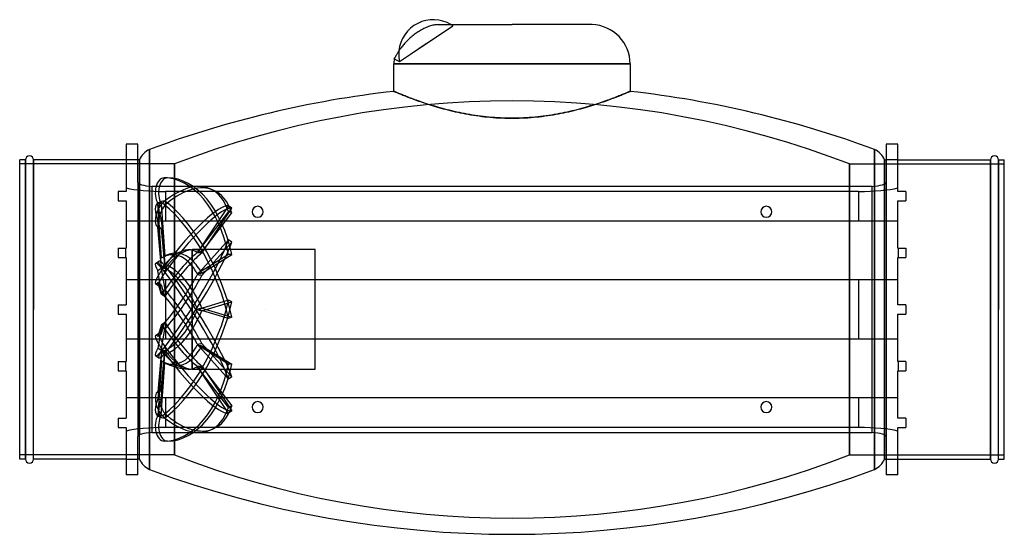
# Model space of a CAD drawing. Header units: millimetres. Extents: x -242 to 242, y -110 to 142.
import ezdxf

# ---------------------------------------------------------------- set-up
doc = ezdxf.new("R2010")
doc.units = ezdxf.units.MM
doc.layers.add('HIDDEN', color=7, linetype='Continuous')
doc.layers.add('THICK', color=7, linetype='Continuous')

msp = doc.modelspace()

# ---------------------------------------------------------------- linework, layer by layer
at = {"layer": 'HIDDEN'}
for p, q in [((-49.91, 125.48), (-29.05, 139.39)), ((-49.91, 125.48), (-42.16, 130.65)), ((-57.92, 123.15), (-57.91, 123.16)), ((-57.92, 123.14), (-57.92, 123.15)), ((-57.91, 123.16), (-57.9, 123.18)), ((-57.9, 123.18), (-57.89, 123.2)), ((-57.89, 123.2), (-57.87, 123.24)), ((-57.87, 123.24), (-57.85, 123.28)), ((-55.28, 121.9), (-49.91, 125.48)), ((0, 120.65), (-58.08, 120.65)), ((58.08, 120.65), (0, 120.65)), ((-58.08, 107.21), (-58.06, 107.2)), ((-58.06, 107.2), (-58.01, 107.18)), ((-58.01, 107.18), (-57.92, 107.14)), ((-57.92, 107.14), (-57.8, 107.09)), ((-57.8, 107.09), (-57.64, 107.02)), ((-57.64, 107.02), (-57.44, 106.94)), ((-57.44, 106.94), (-57.22, 106.84)), ((-57.22, 106.84), (-56.95, 106.73)), ((-56.95, 106.73), (-56.66, 106.61)), ((-56.66, 106.61), (-56.33, 106.47)), ((56.32, 106.47), (56.66, 106.61)), ((56.66, 106.61), (56.95, 106.73)), ((56.95, 106.73), (57.22, 106.84)), ((57.22, 106.84), (57.44, 106.94)), ((57.44, 106.94), (57.64, 107.02)), ((57.64, 107.02), (57.8, 107.09)), ((57.8, 107.09), (57.92, 107.14)), ((57.92, 107.14), (58.01, 107.18)), ((58.01, 107.18), (58.06, 107.2)), ((58.06, 107.2), (58.08, 107.21)), ((-56.33, 106.47), (-55.96, 106.32)), ((-55.96, 106.32), (-55.57, 106.15)), ((-55.57, 106.15), (-55.14, 105.97)), ((-55.14, 105.97), (-54.67, 105.78)), ((-54.67, 105.78), (-54.18, 105.58)), ((-54.18, 105.58), (-53.66, 105.37)), ((-53.66, 105.37), (-53.1, 105.15)), ((-53.1, 105.15), (-52.51, 104.92)), ((-52.51, 104.92), (-51.89, 104.67)), ((-51.89, 104.67), (-51.25, 104.42)), ((-51.25, 104.42), (-50.57, 104.16)), ((-50.57, 104.16), (-49.86, 103.89)), ((-49.86, 103.89), (-49.12, 103.61)), ((-49.12, 103.61), (-48.36, 103.33)), ((-48.36, 103.33), (-47.57, 103.04)), ((-47.57, 103.04), (-46.75, 102.74)), ((-46.75, 102.74), (-45.9, 102.44)), ((-45.9, 102.44), (-45.03, 102.14)), ((-45.03, 102.14), (-44.14, 101.83)), ((-44.14, 101.83), (-43.21, 101.52)), ((43.19, 101.51), (44.11, 101.82)), ((44.11, 101.82), (45.01, 102.13)), ((45.01, 102.13), (45.88, 102.44)), ((45.88, 102.44), (46.73, 102.74)), ((46.73, 102.74), (47.55, 103.03)), ((47.55, 103.03), (48.34, 103.32)), ((48.34, 103.32), (49.1, 103.61)), ((49.1, 103.61), (49.84, 103.88)), ((49.84, 103.88), (50.55, 104.15)), ((50.55, 104.15), (51.23, 104.42)), ((51.23, 104.42), (51.88, 104.67)), ((51.88, 104.67), (52.5, 104.91)), ((52.5, 104.91), (53.09, 105.15)), ((53.09, 105.15), (53.64, 105.37)), ((53.64, 105.37), (54.17, 105.58)), ((54.17, 105.58), (54.67, 105.78)), ((54.67, 105.78), (55.13, 105.97)), ((55.13, 105.97), (55.56, 106.15)), ((55.56, 106.15), (55.96, 106.32)), ((55.96, 106.32), (56.32, 106.47)), ((-43.21, 101.52), (-42.27, 101.2)), ((-42.27, 101.2), (-41.3, 100.89)), ((-41.3, 100.89), (-40.3, 100.57)), ((-40.3, 100.57), (-39.29, 100.25)), ((-39.29, 100.25), (-38.24, 99.93)), ((-38.24, 99.93), (-37.18, 99.62)), ((-37.18, 99.62), (-36.1, 99.3)), ((-36.1, 99.3), (-34.99, 98.99)), ((-34.99, 98.99), (-33.87, 98.68)), ((-33.87, 98.68), (-32.72, 98.38)), ((-32.72, 98.38), (-31.55, 98.08)), ((-31.55, 98.08), (-30.37, 97.78)), ((-30.37, 97.78), (-29.16, 97.5)), ((-29.16, 97.5), (-27.94, 97.21)), ((-27.94, 97.21), (-26.7, 96.94)), ((-26.7, 96.94), (-25.45, 96.67)), ((25.41, 96.67), (26.67, 96.93)), ((26.67, 96.93), (27.91, 97.21)), ((27.91, 97.21), (29.13, 97.49)), ((29.13, 97.49), (30.34, 97.78)), ((30.34, 97.78), (31.52, 98.07)), ((31.52, 98.07), (32.69, 98.37)), ((32.69, 98.37), (33.84, 98.68)), ((33.84, 98.68), (34.96, 98.98)), ((34.96, 98.98), (36.07, 99.3)), ((36.07, 99.3), (37.16, 99.61)), ((37.16, 99.61), (38.22, 99.93)), ((38.22, 99.93), (39.26, 100.24)), ((39.26, 100.24), (40.28, 100.56)), ((40.28, 100.56), (41.27, 100.88)), ((41.27, 100.88), (42.25, 101.2)), ((42.25, 101.2), (43.19, 101.51)), ((-25.45, 96.67), (-24.17, 96.42)), ((-24.17, 96.42), (-22.88, 96.17)), ((-22.88, 96.17), (-21.58, 95.93)), ((-21.58, 95.93), (-20.26, 95.71)), ((-20.26, 95.71), (-18.93, 95.49)), ((-18.93, 95.49), (-17.58, 95.29)), ((-17.58, 95.29), (-16.22, 95.1)), ((-16.22, 95.1), (-14.85, 94.92)), ((-14.85, 94.92), (-13.47, 94.76)), ((-13.47, 94.76), (-12.09, 94.61)), ((-12.09, 94.61), (-10.69, 94.48)), ((-10.69, 94.48), (-9.28, 94.36)), ((-9.28, 94.36), (-7.87, 94.26)), ((-7.87, 94.26), (-6.45, 94.18)), ((-6.45, 94.18), (-5.03, 94.11)), ((-5.03, 94.11), (-3.6, 94.06)), ((-3.6, 94.06), (-2.17, 94.03)), ((-2.17, 94.03), (-0.74, 94.01)), ((-0.74, 94.01), (0.69, 94.01)), ((0.69, 94.01), (2.12, 94.02)), ((2.12, 94.02), (3.55, 94.06)), ((3.55, 94.06), (4.98, 94.11)), ((4.98, 94.11), (6.41, 94.18)), ((6.41, 94.18), (7.82, 94.26)), ((7.82, 94.26), (9.24, 94.36)), ((9.24, 94.36), (10.64, 94.48)), ((10.64, 94.48), (12.04, 94.61)), ((12.04, 94.61), (13.43, 94.76)), ((13.43, 94.76), (14.81, 94.92)), ((14.81, 94.92), (16.18, 95.09)), ((16.18, 95.09), (17.54, 95.28)), ((17.54, 95.28), (18.89, 95.48)), ((18.89, 95.48), (20.22, 95.7)), ((20.22, 95.7), (21.54, 95.92)), ((21.54, 95.92), (22.85, 96.16)), ((22.85, 96.16), (24.14, 96.41)), ((24.14, 96.41), (25.41, 96.67)), ((-178.15, 78.66), (-178.15, 0)), ((178.15, 78.66), (178.15, 0)), ((-239.16, 73.5), (-239.16, 0)), ((-235.16, 0), (-235.16, 73.5)), ((-183.92, 73.5), (-189.6, 73.5)), ((-183.13, 0), (-183.13, 73.5)), ((183.13, 73.5), (183.13, 0)), ((189.6, 73.5), (183.92, 73.5)), ((235.16, 73.5), (235.16, 0)), ((239.16, 0), (239.16, 73.5)), ((-165.91, 71.5), (-242, 71.5)), ((-165.91, 71.5), (-165.91, 0)), ((-165.91, 0), (-165.91, 71.5)), ((165.91, 71.5), (165.91, 0)), ((165.91, 0), (165.91, 71.5)), ((165.91, 71.5), (242, 71.5)), ((-169.4, 64.68), (-171.02, 64.68)), ((-183.92, 62.35), (-183.92, -62.35)), ((-183.13, 61.62), (-183.13, 0)), ((-178.15, -60.61), (-178.15, 60.61)), ((-177.03, 60.51), (-177.03, -60.51)), ((-148.5, 59.36), (-146.88, 58.67)), ((177.03, -60.51), (177.03, 60.51)), ((178.15, -60.61), (178.15, 60.61)), ((183.13, 0), (183.13, 61.62)), ((183.92, 62.35), (183.92, -62.35)), ((-193.6, 58), (-193.6, 58)), ((-193.6, 53.36), (-193.6, 53.36)), ((-189.6, 58), (-189.6, 58)), ((-189.6, 53.36), (-189.6, 53.36)), ((189.6, 58), (189.6, 58)), ((189.6, 53.36), (189.6, 53.36)), ((193.6, 58), (193.6, 58)), ((193.6, 53.36), (193.6, 53.36)), ((-172.24, 25.31), (-174.07, 52.13)), ((-172.45, 52.13), (-174.07, 52.13)), ((-173.9, 52.45), (-172.29, 53.14)), ((-172.45, 52.13), (-170.68, 26.12)), ((-169.4, 52.33), (-171.02, 53.02)), ((-169.4, 52.33), (-171.02, 51.64)), ((-139.35, 50.9), (-154.69, 27.89)), ((-152.43, 27.73), (-137.73, 49.78)), ((-137.73, 49.78), (-139.35, 50.9)), ((-172.45, 44.65), (-174.07, 43.96)), ((-172.24, 20.78), (-174.07, 43.96)), ((-172.45, 44.65), (-170.68, 22.17)), ((-139.35, 48.12), (-154.69, 28.03)), ((-152.43, 28.17), (-137.73, 47.43)), ((-137.73, 47.43), (-139.35, 48.12)), ((-189.6, 43.5), (-189.6, 43.5)), ((-172.24, 20.18), (-174.07, 40.4)), ((-172.45, 39.7), (-174.07, 40.4)), ((-172.45, 39.7), (-170.68, 20.1)), ((189.6, 43.5), (189.6, 43.5)), ((-139.35, 34.24), (-154.69, 17.1)), ((-137.73, 33.12), (-139.35, 34.24)), ((-193.6, 30.16), (-193.6, 30.16)), ((-189.6, 30.16), (-189.6, 30.16)), ((-157.3, 25.72), (-157.3, 29.39)), ((-157.3, 29.18), (-157.3, 24.23)), ((-96.8, 29.4), (-156.84, 29.4)), ((-152.43, 16.69), (-137.73, 33.12)), ((-96.8, -29.4), (-96.8, 29.4)), ((189.6, 30.16), (189.6, 30.16)), ((193.6, 30.16), (193.6, 30.16)), ((-193.6, 25.52), (-193.6, 25.52)), ((-189.6, 25.52), (-189.6, 25.52)), ((-139.35, 26.96), (-154.69, 17.46)), ((-152.43, 17.86), (-137.73, 26.96)), ((-137.73, 26.96), (-139.35, 26.96)), ((189.6, 25.52), (189.6, 25.52)), ((193.6, 25.52), (193.6, 25.52)), ((-175.2, 22.64), (-173.58, 23.76)), ((-172.45, 20.11), (-174.07, 18.99)), ((-172.45, 20.11), (-170.68, 9.75)), ((-169.4, 19.99), (-171.02, 21.11)), ((-169.4, 19.99), (-171.02, 18.87)), ((-157.3, 12.43), (-157.3, 23.33)), ((-157.3, 21.5), (-157.3, 9.81)), ((-172.24, 8.31), (-174.07, 18.99)), ((-189.6, 14.5), (-189.6, 14.5)), ((-175.2, 12.79), (-173.58, 11.67)), ((-172.24, 7.34), (-174.07, 13.23)), ((-172.45, 12.11), (-174.07, 13.23)), ((-172.45, 12.11), (-170.68, 6.4)), ((189.6, 14.5), (189.6, 14.5)), ((-157.3, -5.6), (-157.3, 8.35)), ((-157.3, 5.6), (-157.3, -8.35)), ((-239.16, 0), (-239.16, -73.5)), ((-235.16, -73.5), (-235.16, 0)), ((-193.6, 2.32), (-193.6, 2.32)), ((-189.6, 2.32), (-189.6, 2.32)), ((-183.13, -73.5), (-183.13, 0)), ((-183.13, 0), (-183.13, -61.62)), ((-178.15, 0), (-178.15, -78.66)), ((-165.91, 0), (-165.91, -71.5)), ((-139.35, 4.5), (-154.69, -0.22)), ((-139.35, -4.5), (-154.69, 0.22)), ((-152.43, -0.72), (-137.73, 3.81)), ((-152.43, 0.72), (-137.73, -3.81)), ((-137.73, 3.81), (-139.35, 4.5)), ((-121, 0), (-121, 0)), ((-121, 0), (-121, 0)), ((-121, 0), (-121, 0)), ((-121, 0), (-121, 0)), ((-121, 0), (-121, 0)), ((-121, 0), (-121, 0)), ((-121, 0), (-121, 0)), ((-121, 0), (-121, 0)), ((-121, 0), (-121, 0)), ((-121, 0), (-121, 0)), ((-121, 0), (-121, 0)), ((-121, 0), (-121, 0)), ((-121, 0), (-121, 0)), ((-121, 0), (-121, 0)), ((-121, 0), (-121, 0)), ((-121, 0), (-121, 0)), ((-121, 0), (-121, 0)), ((-121, 0), (-121, 0)), ((-121, 0), (-121, 0)), ((-121, 0), (-121, 0)), ((-121, 0), (-121, 0)), ((-121, 0), (-121, 0)), ((-121, 0), (-121, 0)), ((-121, 0), (-121, 0)), ((-121, 0), (-121, 0)), ((-121, 0), (-121, 0)), ((-121, 0), (-121, 0)), ((-121, 0), (-121, 0)), ((-121, 0), (-121, 0)), ((-121, 0), (-121, 0)), ((-121, 0), (-121, 0)), ((-121, 0), (-121, 0)), ((-121, 0), (-121, 0)), ((-121, 0), (-121, 0)), ((-121, 0), (-121, 0)), ((-121, 0), (-121, 0)), ((-121, 0), (-121, 0)), ((-121, 0), (-121, 0)), ((-121, 0), (-121, 0)), ((-121, 0), (-121, 0)), ((-121, 0), (-121, 0)), ((-121, 0), (-121, 0)), ((-121, 0), (-121, 0)), ((-121, 0), (-121, 0)), ((-121, 0), (-121, 0)), ((-121, 0), (-121, 0)), ((-121, 0), (-121, 0)), ((189.6, 2.32), (189.6, 2.32)), ((193.6, 2.32), (193.6, 2.32)), ((-193.6, -2.32), (-193.6, -2.32)), ((-189.6, -2.32), (-189.6, -2.32)), ((-165.91, -71.5), (-165.91, 0)), ((-137.73, -3.81), (-139.35, -4.5)), ((-121, 0), (-121, 0)), ((-121, 0), (-121, 0)), ((-121, 0), (-121, 0)), ((-121, 0), (-121, 0)), ((-121, 0), (-121, 0)), ((-121, 0), (-121, 0)), ((-121, 0), (-121, 0)), ((-121, 0), (-121, 0)), ((-121, 0), (-121, 0)), ((-121, 0), (-121, 0)), ((-121, 0), (-121, 0)), ((-121, 0), (-121, 0)), ((-121, 0), (-121, 0)), ((-121, 0), (-121, 0)), ((-121, 0), (-121, 0)), ((-121, 0), (-121, 0)), ((-121, 0), (-121, 0)), ((-121, 0), (-121, 0)), ((-121, 0), (-121, 0)), ((-121, 0), (-121, 0)), ((-121, 0), (-121, 0)), ((-121, 0), (-121, 0)), ((-121, 0), (-121, 0)), ((-121, 0), (-121, 0)), ((-121, 0), (-121, 0)), ((-121, 0), (-121, 0)), ((-121, 0), (-121, 0)), ((-121, 0), (-121, 0)), ((-121, 0), (-121, 0)), ((-121, 0), (-121, 0)), ((-121, 0), (-121, 0)), ((-121, 0), (-121, 0)), ((-121, 0), (-121, 0)), ((-121, 0), (-121, 0)), ((-121, 0), (-121, 0)), ((-121, 0), (-121, 0)), ((-121, 0), (-121, 0)), ((-121, 0), (-121, 0)), ((-121, 0), (-121, 0)), ((-121, 0), (-121, 0)), ((-121, 0), (-121, 0)), ((-121, 0), (-121, 0)), ((-121, 0), (-121, 0)), ((-121, 0), (-121, 0)), ((-121, 0), (-121, 0)), ((-121, 0), (-121, 0)), ((-121, 0), (-121, 0)), ((-121, 0), (-121, 0)), ((-121, 0), (-121, 0)), ((-121, 0), (-121, 0)), ((-121, 0), (-121, 0)), ((-121, 0), (-121, 0)), ((-121, 0), (-121, 0)), ((-121, 0), (-121, 0)), ((-121, 0), (-121, 0)), ((-121, 0), (-121, 0)), ((-121, 0), (-121, 0)), ((-121, 0), (-121, 0)), ((165.91, -71.5), (165.91, 0)), ((165.91, 0), (165.91, -71.5)), ((178.15, 0), (178.15, -78.66)), ((183.13, -61.62), (183.13, 0)), ((183.13, 0), (183.13, -73.5)), ((189.6, -2.32), (189.6, -2.32)), ((193.6, -2.32), (193.6, -2.32)), ((235.16, 0), (235.16, -73.5)), ((239.16, -73.5), (239.16, 0)), ((-172.24, -7.34), (-174.07, -13.23)), ((-172.24, -8.31), (-174.07, -18.99)), ((-172.45, -12.11), (-170.68, -6.4)), ((-189.6, -14.5), (-189.6, -14.5)), ((-175.2, -12.79), (-173.58, -11.67)), ((-172.45, -12.11), (-174.07, -13.23)), ((-172.45, -20.11), (-170.68, -9.75)), ((-157.3, -21.5), (-157.3, -9.81)), ((-157.3, -12.43), (-157.3, -23.33)), ((189.6, -14.5), (189.6, -14.5)), ((-172.45, -20.11), (-174.07, -18.99)), ((-169.4, -19.99), (-171.02, -18.87)), ((-139.35, -34.24), (-154.69, -17.1)), ((-139.35, -26.96), (-154.69, -17.46)), ((-152.43, -16.69), (-137.73, -33.12)), ((-152.43, -17.86), (-137.73, -26.96)), ((-175.2, -22.64), (-173.58, -23.76)), ((-172.24, -20.18), (-174.07, -40.4)), ((-172.24, -20.78), (-174.07, -43.96)), ((-172.45, -39.7), (-170.68, -20.1)), ((-172.45, -44.65), (-170.68, -22.17)), ((-169.4, -19.99), (-171.02, -21.11)), ((-193.6, -25.52), (-193.6, -25.52)), ((-189.6, -25.52), (-189.6, -25.52)), ((-172.24, -25.31), (-174.07, -52.13)), ((-172.45, -52.13), (-170.68, -26.12)), ((-157.3, -29.18), (-157.3, -24.23)), ((-157.3, -25.72), (-157.3, -29.39)), ((-139.35, -50.9), (-154.69, -27.89)), ((-139.35, -48.12), (-154.69, -28.03)), ((-152.43, -27.73), (-137.73, -49.78)), ((-152.43, -28.17), (-137.73, -47.43)), ((-137.73, -26.96), (-139.35, -26.96)), ((189.6, -25.52), (189.6, -25.52)), ((193.6, -25.52), (193.6, -25.52)), ((-193.6, -30.16), (-193.6, -30.16)), ((-189.6, -30.16), (-189.6, -30.16)), ((-156.84, -29.4), (-96.8, -29.4)), ((-137.73, -33.12), (-139.35, -34.24)), ((189.6, -30.16), (189.6, -30.16)), ((193.6, -30.16), (193.6, -30.16)), ((-189.6, -43.5), (-189.6, -43.5)), ((-172.45, -39.7), (-174.07, -40.4)), ((189.6, -43.5), (189.6, -43.5)), ((-172.45, -44.65), (-174.07, -43.96)), ((-137.73, -47.43), (-139.35, -48.12)), ((-172.45, -52.13), (-174.07, -52.13)), ((-173.9, -52.45), (-172.29, -53.14)), ((-169.4, -52.33), (-171.02, -51.64)), ((-169.4, -52.33), (-171.02, -53.02)), ((-137.73, -49.78), (-139.35, -50.9)), ((-193.6, -53.36), (-193.6, -53.36)), ((-193.6, -58), (-193.6, -58)), ((-189.6, -53.36), (-189.6, -53.36)), ((-189.6, -58), (-189.6, -58)), ((189.6, -53.36), (189.6, -53.36)), ((189.6, -58), (189.6, -58)), ((193.6, -53.36), (193.6, -53.36)), ((193.6, -58), (193.6, -58)), ((-148.5, -59.36), (-146.88, -58.67)), ((-169.4, -64.68), (-171.02, -64.68)), ((-165.91, -71.5), (-242, -71.5)), ((165.91, -71.5), (242, -71.5)), ((-189.6, -73.5), (-183.92, -73.5)), ((183.92, -73.5), (189.6, -73.5))]:
    msp.add_line(p, q, dxfattribs=at)
for centre, radius, start, end in [((-38.72, 125.48), 16.94, 55.1899, 58.9973), ((-48.4, 140), 19.36, 358.1901, 0), ((-38.72, 125.48), 16.94, 174.5231, 180), ((-48.4, 140), 19.36, 240.5488, 249.19), ((-38.72, 125.48), 16.94, 180, 192.1902), ((0, -356.94), 459.44, 68.8322, 111.1677), ((-157.3, 0), 29.4, 245.696, 266.007), ((0, 356.94), 459.44, 248.8323, 291.1678)]:
    msp.add_arc(centre, radius, start, end, dxfattribs=at)
for centre, major_axis, ratio, start_param, end_param in [((-171.02, 57.33), (0, -7.35), 0.587785, -3.141593, -0.785398), ((-169.4, 57.33), (0, 7.35), 0.587785, 0, 2.356194), ((-171.02, 7.35), (0, -57.33), 0.587785, 1.919862, 3.141593), ((-169.4, 7.35), (0, 57.33), 0.587785, -1.22173, 0), ((-171.02, 6.64), (-22.52, -52.72), 0.475528, -3.14159, -2.409853), ((-169.4, 5.95), (22.52, 52.72), 0.475528, 0.000003, 0.73174), ((-171.02, 6.64), (-22.52, -52.72), 0.475528, 2.651602, 3.141596), ((-169.4, 5.95), (22.52, 52.72), 0.475528, -0.48999, 0.000003), ((-169.4, 46.38), (-2.89, 6.76), 0.475528, -0.73174, 0.000033), ((-171.02, 47.07), (-2.89, -6.76), 0.475528, -2.409853, -0.053658), ((-171.02, 45.69), (2.89, -6.76), 0.475528, -3.14156, -1.517138), ((-169.4, 46.38), (2.89, 6.76), 0.475528, 0.73174, 3.087934), ((-171.02, 45.69), (2.89, -6.76), 0.475528, 2.409853, 3.141626), ((-169.4, 46.38), (-2.89, 6.76), 0.475528, 0.000033, 1.624454), ((-171.02, 5.26), (22.52, -52.72), 0.475528, 1.188122, 2.409853), ((-171.02, 3.39), (-32.59, -47.17), 0.181636, -3.049577, -1.827847), ((-169.4, 5.95), (-22.52, 52.72), 0.475528, -1.95347, -0.73174), ((-169.4, 2.27), (32.59, 47.17), 0.181636, 0.092016, 1.313746), ((-171.02, -1.15), (-32.59, -47.17), 0.181636, 1.313746, 2.535477), ((-166.84, 4.07), (10.58, 24.77), 0.475528, 0.238879, 1.08023), ((-165.22, 3.38), (-10.89, -25.49), 0.475528, -2.917378, -2.068115), ((-169.4, -2.27), (32.59, 47.17), 0.181636, -1.827847, -0.606116), ((-166.84, 4.07), (10.58, 24.77), 0.475528, 0.085143, 0.238879), ((-169.4, 0), (16.71, 28.33), 0.469519, 0.270166, 0.296268), ((-171.87, 0), (16.71, 28.33), 0.469519, -0.036352, 0.14771), ((-169.4, 0), (16.71, 28.33), 0.469519, -0.019536, 0.270166), ((-160.93, -0.72), (-5.57, 28.19), 0.803623, 0.190269, 0.265391), ((-166.84, 6.59), (15.31, 22.16), 0.181636, 0.667149, 1.662236), ((-166.84, 0), (0, 26.93), 0.587785, 0.323645, 0.34849), ((-166.84, 0), (0, 26.93), 0.587785, -0.646597, 0.323645), ((-165.22, 0), (0, -27.72), 0.587785, -2.882141, -2.799855), ((-165.22, 0), (0, -27.72), 0.587785, 2.634067, 3.401044), ((-171.87, 0), (20.9, 29.23), 0.150264, 0.428845, 0.612907), ((-169.4, 0), (20.9, 29.23), 0.150264, 0.445662, 0.761465), ((-169.4, 0), (0, -29.4), 0.726543, 2.223573, 2.539377), ((-203.76, 0), (143.23, 18.41), 0.160038, 1.183816, 1.200633), ((-203.76, 0), (143.26, 0.85), 0.205138, 1.203163, 1.21998), ((-171.02, 16.6), (4.18, -6.05), 0.181636, -3.141509, -2.099144), ((-171.02, 18.83), (-4.18, -6.05), 0.181636, -1.827847, 0), ((-171.02, 16.6), (4.18, -6.05), 0.181636, 1.827847, 3.141676), ((-169.4, 17.72), (-4.18, 6.05), 0.181636, 0.000084, 1.042448), ((-169.4, 17.72), (4.18, 6.05), 0.181636, 1.313746, 3.141592), ((-169.4, 17.72), (-4.18, 6.05), 0.181636, -1.313746, 0.000084), ((-160.93, 2.36), (15.65, 24.1), 0.717905, 1.166436, 1.241558), ((-166.84, -4.07), (-10.58, 24.77), 0.475528, -1.378337, -0.38325), ((-160.93, -3.52), (-19.99, 20.64), 0.582385, -0.598329, -0.523207), ((-165.22, 5.47), (-15.76, -22.81), 0.181636, -2.335372, -1.486109), ((-165.22, -3.38), (10.89, -25.49), 0.475528, 1.902327, 2.75159), ((-169.4, 2.27), (-32.59, 47.17), 0.181636, -2.535477, -1.313746), ((-171.87, 0), (0, 29.4), 0.726543, -0.934837, -0.750774), ((-171.02, 1.15), (32.59, -47.17), 0.181636, 0.606116, 1.827847), ((-171.87, 0), (20.9, 29.23), 0.150264, -1.027137, -0.843075), ((-169.4, 0), (20.9, 29.23), 0.150264, -1.175695, -0.859891), ((-203.76, 0), (143.25, 28.29), 0.055799, 1.193364, 1.210181), ((-203.76, 0), (-143.23, 17.09), 0.167007, -1.91728, -1.900463), ((-171.02, 18.83), (-4.18, -6.05), 0.181636, 0, 0.528348), ((-169.4, 17.72), (4.18, 6.05), 0.181636, 3.141592, 3.669941), ((-166.84, 6.59), (15.31, 22.16), 0.181636, -2.176336, -1.18125), ((-160.93, 4.53), (22.42, 17.97), 0.357972, 1.722649, 1.797771), ((-165.22, -5.47), (15.76, -22.81), 0.181636, 1.320321, 2.169584), ((-169.4, 0), (-16.71, 28.33), 0.469519, -1.816504, -1.5007), ((-166.84, -6.59), (-15.31, 22.16), 0.181636, -1.960343, -0.965256), ((-160.93, -4.97), (-23.21, 16.94), 0.138695, -1.038717, -0.963595), ((-165.22, 5.47), (-15.76, -22.81), 0.181636, 0.972009, 1.821271), ((-171.87, 0), (-16.71, 28.33), 0.469519, -1.833321, -1.649258), ((-171.02, -5.26), (-22.52, -52.72), 0.475528, 0.73174, 1.95347), ((-169.4, -5.95), (22.52, 52.72), 0.475528, -2.409853, -1.188122), ((-203.76, 0), (143.25, 27.82), 0.066327, -1.234083, -1.217266), ((-171.87, 0), (16.71, 28.33), 0.469519, -1.492334, -1.308272), ((-169.4, 0), (16.71, 28.33), 0.469519, -1.640892, -1.325088), ((-203.76, 0), (-143.25, 27.82), 0.066327, -1.924326, -1.907509), ((-166.84, 4.07), (10.58, 24.77), 0.475528, -2.758342, -1.763256), ((-160.93, 4.97), (23.21, 16.94), 0.138695, -2.177998, -2.102876), ((-166.84, -6.59), (-15.31, 22.16), 0.181636, 1.479357, 2.474443), ((-160.93, -4.53), (-22.42, 17.97), 0.357972, 1.343822, 1.418944), ((-165.22, -5.47), (15.76, -22.81), 0.181636, -1.655483, -0.806221), ((-169.4, 0), (-20.9, 29.23), 0.150264, -2.281701, -1.965898), ((-171.02, -18.83), (4.18, -6.05), 0.181636, -3.141592, -1.313746), ((-171.02, -18.83), (4.18, -6.05), 0.181636, 2.613245, 3.141593), ((-169.4, -17.72), (-4.18, 6.05), 0.181636, 0, 1.827847), ((-169.4, -17.72), (-4.18, 6.05), 0.181636, -0.528348, 0), ((-165.22, 3.38), (-10.89, -25.49), 0.475528, 0.390003, 1.239265), ((-171.87, 0), (-20.9, 29.23), 0.150264, -2.298518, -2.114456), ((-171.02, -16.6), (-4.18, -6.05), 0.181636, -1.042448, -0.000084), ((-171.02, -16.6), (-4.18, -6.05), 0.181636, -0.000084, 1.313746), ((-171.87, 0), (0, 29.4), 0.726543, -2.390819, -2.206756), ((-169.4, 0), (0, -29.4), 0.726543, 0.602216, 0.91802), ((-203.76, 0), (143.23, 17.09), 0.167007, -1.24113, -1.224313), ((-203.76, 0), (-143.25, 28.29), 0.055799, 1.931412, 1.948228), ((-169.4, -17.72), (4.18, 6.05), 0.181636, 2.099144, 3.141509), ((-169.4, -17.72), (4.18, 6.05), 0.181636, 3.141509, 4.455339), ((-160.93, 3.52), (19.99, 20.64), 0.582385, -2.618386, -2.543264), ((-166.84, -4.07), (-10.58, 24.77), 0.475528, 2.061363, 2.902347), ((-160.93, -2.36), (-15.65, 24.1), 0.717905, 1.900035, 1.975157), ((-166.84, 0), (0, 26.93), 0.587785, 2.793103, 3.788189), ((-171.02, -3.39), (32.59, -47.17), 0.181636, -1.313746, -0.092016), ((-165.22, -3.38), (10.89, -25.49), 0.475528, -1.073477, -0.224215), ((-169.4, -2.27), (-32.59, 47.17), 0.181636, 1.827847, 3.049577), ((-169.4, 0), (-20.9, 29.23), 0.150264, 2.380127, 2.695931), ((-160.93, 0.72), (5.57, 28.19), 0.803623, 2.876202, 2.951324), ((-171.02, -7.35), (0, -57.33), 0.587785, 0, 1.22173), ((-165.22, 0), (0, -27.72), 0.587785, -0.341737, -0.259477), ((-169.4, -7.35), (0, 57.33), 0.587785, -3.141593, -1.919862), ((-165.22, 0), (0, -27.72), 0.587785, -0.255075, 0.507525), ((-171.87, 0), (-20.9, 29.23), 0.150264, 2.528685, 2.712748), ((-171.87, 0), (-16.71, 28.33), 0.469519, 2.993882, 3.177945), ((-169.4, 0), (-16.71, 28.33), 0.469519, 2.871427, 3.161128), ((-203.76, 0), (-143.26, 0.85), 0.205138, 1.921613, 1.938429), ((-203.76, 0), (-143.23, 18.41), 0.160038, 1.94096, 1.957776), ((-166.84, -4.07), (-10.58, 24.77), 0.475528, 2.902347, 3.056449), ((-169.4, 0), (-16.71, 28.33), 0.469519, 2.845324, 2.871427), ((-171.02, -47.07), (2.89, -6.76), 0.475528, -3.087934, -0.73174), ((-169.4, -46.38), (-2.89, 6.76), 0.475528, 0.053658, 2.409853), ((-171.02, -45.69), (-2.89, -6.76), 0.475528, -1.624454, -0.000033), ((-169.4, -46.38), (2.89, 6.76), 0.475528, 1.517138, 3.14156), ((-171.02, -6.64), (22.52, -52.72), 0.475528, -0.000003, 0.48999), ((-169.4, -5.95), (-22.52, 52.72), 0.475528, 3.14159, 3.631583), ((-171.02, -57.33), (0, -7.35), 0.587785, -2.356194, 0), ((-169.4, -57.33), (0, 7.35), 0.587785, 0.785398, 3.141593), ((-171.02, -45.69), (-2.89, -6.76), 0.475528, -0.000033, 0.73174), ((-169.4, -46.38), (2.89, 6.76), 0.475528, 3.14156, 3.873333), ((-171.02, -6.64), (22.52, -52.72), 0.475528, -0.73174, -0.000003), ((-169.4, -5.95), (-22.52, 52.72), 0.475528, 2.409853, 3.14159)]:
    msp.add_ellipse(centre, major_axis=major_axis, ratio=ratio, start_param=start_param, end_param=end_param, dxfattribs=at)
at = {"layer": 'THICK'}
for p, q in [((-47.15, 135.8), (-47.63, 135.44)), ((-46.63, 136.15), (-47.15, 135.8)), ((-46.1, 136.51), (-46.63, 136.15)), ((-45.55, 136.85), (-46.1, 136.51)), ((-45, 137.19), (-45.55, 136.85)), ((-44.45, 137.5), (-45, 137.19)), ((-43.91, 137.79), (-44.45, 137.5)), ((-43.38, 138.06), (-43.91, 137.79)), ((-42.83, 138.31), (-43.38, 138.06)), ((-42.27, 138.56), (-42.83, 138.31)), ((-41.7, 138.8), (-42.27, 138.56)), ((-41.12, 139.01), (-41.7, 138.8)), ((-40.56, 139.21), (-41.12, 139.01)), ((-40.01, 139.37), (-40.56, 139.21)), ((-39.48, 139.52), (-40.01, 139.37)), ((-38.95, 139.65), (-39.48, 139.52)), ((-38.41, 139.76), (-38.95, 139.65)), ((-37.87, 139.85), (-38.41, 139.76)), ((-37.34, 139.92), (-37.87, 139.85)), ((-36.82, 139.97), (-37.34, 139.92)), ((-36.32, 140), (-36.82, 139.97)), ((-36.32, 140), (0, 140)), ((39.34, 140), (0, 140)), ((-52.45, 131.06), (-52.82, 130.65)), ((-52.07, 131.47), (-52.45, 131.06)), ((-51.7, 131.87), (-52.07, 131.47)), ((-51.31, 132.26), (-51.7, 131.87)), ((-50.91, 132.66), (-51.31, 132.26)), ((-50.48, 133.06), (-50.91, 132.66)), ((-50.03, 133.48), (-50.48, 133.06)), ((-49.56, 133.89), (-50.03, 133.48)), ((-49.08, 134.3), (-49.56, 133.89)), ((-48.6, 134.7), (-49.08, 134.3)), ((-48.11, 135.08), (-48.6, 134.7)), ((-47.63, 135.44), (-48.11, 135.08)), ((-56.34, 125.94), (-56.51, 125.66)), ((-56.14, 126.25), (-56.34, 125.94)), ((-55.94, 126.57), (-56.14, 126.25)), ((-55.71, 126.91), (-55.94, 126.57)), ((-55.48, 127.25), (-55.71, 126.91)), ((-55.24, 127.6), (-55.48, 127.25)), ((-54.99, 127.94), (-55.24, 127.6)), ((-54.73, 128.29), (-54.99, 127.94)), ((-54.46, 128.66), (-54.73, 128.29)), ((-54.16, 129.04), (-54.46, 128.66)), ((-53.85, 129.43), (-54.16, 129.04)), ((-53.52, 129.83), (-53.85, 129.43)), ((-53.17, 130.24), (-53.52, 129.83)), ((-52.82, 130.65), (-53.17, 130.24)), ((-57.91, 123.15), (-57.92, 123.14)), ((-57.9, 123.18), (-57.91, 123.15)), ((-57.88, 123.22), (-57.9, 123.18)), ((-57.85, 123.28), (-57.88, 123.22)), ((-57.8, 123.37), (-57.85, 123.28)), ((-57.75, 123.47), (-57.8, 123.37)), ((-57.69, 123.59), (-57.75, 123.47)), ((-57.62, 123.73), (-57.69, 123.59)), ((-57.53, 123.88), (-57.62, 123.73)), ((-57.44, 124.05), (-57.53, 123.88)), ((-57.34, 124.23), (-57.44, 124.05)), ((-57.24, 124.42), (-57.34, 124.23)), ((-57.12, 124.64), (-57.24, 124.42)), ((-56.98, 124.88), (-57.12, 124.64)), ((-56.83, 125.13), (-56.98, 124.88)), ((-56.67, 125.4), (-56.83, 125.13)), ((-56.51, 125.66), (-56.67, 125.4)), ((-58.08, 120.65), (0, 120.65)), ((-58.08, 107.21), (-58.08, 120.65)), ((0, 120.65), (58.08, 120.65)), ((58.08, 120.65), (58.08, 107.21)), ((-58.06, 107.2), (-58.08, 107.21)), ((-58.01, 107.18), (-58.06, 107.2)), ((-57.92, 107.14), (-58.01, 107.18)), ((-57.8, 107.09), (-57.92, 107.14)), ((-57.65, 107.02), (-57.8, 107.09)), ((-57.45, 106.94), (-57.65, 107.02)), ((-57.23, 106.85), (-57.45, 106.94)), ((-56.97, 106.74), (-57.23, 106.85)), ((-56.68, 106.62), (-56.97, 106.74)), ((-56.35, 106.48), (-56.68, 106.62)), ((56.68, 106.62), (56.35, 106.48)), ((56.97, 106.74), (56.68, 106.62)), ((57.23, 106.85), (56.97, 106.74)), ((57.45, 106.94), (57.23, 106.85)), ((57.65, 107.02), (57.45, 106.94)), ((57.8, 107.09), (57.65, 107.02)), ((57.92, 107.14), (57.8, 107.09)), ((58.01, 107.18), (57.92, 107.14)), ((58.06, 107.2), (58.01, 107.18)), ((58.08, 107.21), (58.06, 107.2)), ((-55.99, 106.33), (-56.35, 106.48)), ((-55.6, 106.17), (-55.99, 106.33)), ((-55.18, 105.99), (-55.6, 106.17)), ((-54.72, 105.81), (-55.18, 105.99)), ((-54.23, 105.61), (-54.72, 105.81)), ((-53.72, 105.4), (-54.23, 105.61)), ((-53.17, 105.18), (-53.72, 105.4)), ((-52.59, 104.95), (-53.17, 105.18)), ((-51.98, 104.71), (-52.59, 104.95)), ((-51.34, 104.46), (-51.98, 104.71)), ((-50.67, 104.2), (-51.34, 104.46)), ((-49.97, 103.93), (-50.67, 104.2)), ((-49.25, 103.66), (-49.97, 103.93)), ((-48.49, 103.38), (-49.25, 103.66)), ((-47.71, 103.09), (-48.49, 103.38)), ((-46.9, 102.8), (-47.71, 103.09)), ((-46.07, 102.5), (-46.9, 102.8)), ((-45.21, 102.2), (-46.07, 102.5)), ((-44.33, 101.89), (-45.21, 102.2)), ((-43.42, 101.59), (-44.33, 101.89)), ((44.32, 101.89), (43.41, 101.58)), ((45.21, 102.2), (44.32, 101.89)), ((46.07, 102.5), (45.21, 102.2)), ((46.9, 102.8), (46.07, 102.5)), ((47.71, 103.09), (46.9, 102.8)), ((48.49, 103.38), (47.71, 103.09)), ((49.24, 103.66), (48.49, 103.38)), ((49.97, 103.93), (49.24, 103.66)), ((50.67, 104.2), (49.97, 103.93)), ((51.33, 104.46), (50.67, 104.2)), ((51.97, 104.71), (51.33, 104.46)), ((52.58, 104.95), (51.97, 104.71)), ((53.16, 105.18), (52.58, 104.95)), ((53.71, 105.4), (53.16, 105.18)), ((54.23, 105.61), (53.71, 105.4)), ((54.72, 105.81), (54.23, 105.61)), ((55.18, 105.99), (54.72, 105.81)), ((55.6, 106.17), (55.18, 105.99)), ((55.99, 106.33), (55.6, 106.17)), ((56.35, 106.48), (55.99, 106.33)), ((-42.48, 101.27), (-43.42, 101.59)), ((-41.53, 100.96), (-42.48, 101.27)), ((-40.55, 100.65), (-41.53, 100.96)), ((-39.54, 100.33), (-40.55, 100.65)), ((-38.52, 100.02), (-39.54, 100.33)), ((-37.47, 99.7), (-38.52, 100.02)), ((-36.4, 99.39), (-37.47, 99.7)), ((-35.3, 99.08), (-36.4, 99.39)), ((-34.19, 98.77), (-35.3, 99.08)), ((-33.06, 98.47), (-34.19, 98.77)), ((-31.91, 98.17), (-33.06, 98.47)), ((-30.74, 97.88), (-31.91, 98.17)), ((-29.55, 97.59), (-30.74, 97.88)), ((-28.35, 97.31), (-29.55, 97.59)), ((-27.12, 97.03), (-28.35, 97.31)), ((-25.88, 96.76), (-27.12, 97.03)), ((27.11, 97.03), (25.87, 96.76)), ((28.34, 97.3), (27.11, 97.03)), ((29.54, 97.58), (28.34, 97.3)), ((30.73, 97.87), (29.54, 97.58)), ((31.9, 98.17), (30.73, 97.87)), ((33.05, 98.47), (31.9, 98.17)), ((34.18, 98.77), (33.05, 98.47)), ((35.29, 99.08), (34.18, 98.77)), ((36.39, 99.39), (35.29, 99.08)), ((37.46, 99.7), (36.39, 99.39)), ((38.5, 100.01), (37.46, 99.7)), ((39.53, 100.33), (38.5, 100.01)), ((40.54, 100.64), (39.53, 100.33)), ((41.52, 100.96), (40.54, 100.64)), ((42.48, 101.27), (41.52, 100.96)), ((43.41, 101.58), (42.48, 101.27)), ((-24.63, 96.51), (-25.88, 96.76)), ((-23.35, 96.26), (-24.63, 96.51)), ((-22.06, 96.02), (-23.35, 96.26)), ((-20.76, 95.79), (-22.06, 96.02)), ((-19.44, 95.57), (-20.76, 95.79)), ((-18.11, 95.37), (-19.44, 95.57)), ((-16.77, 95.17), (-18.11, 95.37)), ((-15.41, 94.99), (-16.77, 95.17)), ((-14.05, 94.83), (-15.41, 94.99)), ((-12.67, 94.67), (-14.05, 94.83)), ((-11.29, 94.54), (-12.67, 94.67)), ((-9.9, 94.41), (-11.29, 94.54)), ((-8.5, 94.31), (-9.9, 94.41)), ((-7.09, 94.21), (-8.5, 94.31)), ((-5.68, 94.14), (-7.09, 94.21)), ((-4.27, 94.08), (-5.68, 94.14)), ((-2.85, 94.04), (-4.27, 94.08)), ((-1.43, 94.01), (-2.85, 94.04)), ((-0.01, 94.01), (-1.43, 94.01)), ((1.41, 94.01), (-0.01, 94.01)), ((2.83, 94.04), (1.41, 94.01)), ((4.25, 94.08), (2.83, 94.04)), ((5.66, 94.14), (4.25, 94.08)), ((7.07, 94.21), (5.66, 94.14)), ((8.48, 94.3), (7.07, 94.21)), ((9.87, 94.41), (8.48, 94.3)), ((11.27, 94.53), (9.87, 94.41)), ((12.65, 94.67), (11.27, 94.53)), ((14.03, 94.82), (12.65, 94.67)), ((15.39, 94.99), (14.03, 94.82)), ((16.75, 95.17), (15.39, 94.99)), ((18.09, 95.36), (16.75, 95.17)), ((19.42, 95.57), (18.09, 95.36)), ((20.74, 95.79), (19.42, 95.57)), ((22.05, 96.01), (20.74, 95.79)), ((23.34, 96.25), (22.05, 96.01)), ((24.61, 96.5), (23.34, 96.25)), ((25.87, 96.76), (24.61, 96.5)), ((-189.6, 81.2), (-189.6, 59.76)), ((-183.92, 81.2), (-189.6, 81.2)), ((-183.92, 62.35), (-183.92, 81.2)), ((-178.15, 60.61), (-178.15, 78.66)), ((178.15, 60.61), (178.15, 78.66)), ((183.92, 81.2), (183.92, 62.35)), ((189.6, 81.2), (183.92, 81.2)), ((189.6, 59.76), (189.6, 81.2)), ((-242, 0), (-242, 73.5)), ((-239.16, 73.5), (-242, 73.5)), ((-239.16, 0), (-239.16, 73.5)), ((-235.16, 73.5), (-235.16, 0)), ((-189.6, 73.5), (-235.16, 73.5)), ((-183.13, 73.5), (-183.92, 73.5)), ((-183.13, 73.5), (-183.13, 61.62)), ((183.13, 61.62), (183.13, 73.5)), ((183.13, 73.5), (183.92, 73.5)), ((189.6, 73.5), (235.16, 73.5)), ((235.16, 0), (235.16, 73.5)), ((239.16, 73.5), (239.16, 0)), ((239.16, 73.5), (242, 73.5)), ((242, 0), (242, 73.5)), ((-189.6, 59.76), (-189.6, 58)), ((177.03, 60.51), (-177.03, 60.51)), ((189.6, 58), (189.6, 59.76)), ((-189.6, 58), (-193.6, 58)), ((-193.6, 58), (-193.6, 53.36)), ((-193.6, 53.36), (-189.6, 53.36)), ((-189.6, 53.36), (-189.6, 43.5)), ((170.4, 58), (-170.4, 58)), ((-170.4, 58), (-170.4, 43.5)), ((170.4, 58), (170.4, 43.5)), ((193.6, 58), (189.6, 58)), ((189.6, 43.5), (189.6, 53.36)), ((189.6, 53.36), (193.6, 53.36)), ((193.6, 58), (193.6, 53.36)), ((-189.6, 43.5), (-170.4, 43.5)), ((-189.6, 43.5), (-189.6, 30.16)), ((-170.4, 43.5), (170.4, 43.5)), ((170.4, 43.5), (189.6, 43.5)), ((189.6, 30.16), (189.6, 43.5)), ((-193.6, 30.16), (-189.88, 30.16)), ((-193.6, 30.16), (-193.6, 25.52)), ((-189.6, 30.16), (-189.88, 30.16)), ((-189.88, 25.52), (-189.88, 30.16)), ((189.88, 30.16), (189.6, 30.16)), ((189.88, 30.16), (193.6, 30.16)), ((189.88, 30.16), (189.88, 25.52)), ((193.6, 30.16), (193.6, 25.52)), ((-193.6, 25.52), (-189.88, 25.52)), ((-189.88, 25.52), (-189.6, 25.52)), ((-189.6, 25.52), (-189.6, 14.5)), ((189.6, 14.5), (189.6, 25.52)), ((189.6, 25.52), (189.88, 25.52)), ((189.88, 25.52), (193.6, 25.52)), ((-189.6, 14.5), (-189.6, 2.32)), ((-170.4, 14.5), (-189.6, 14.5)), ((-170.4, 14.5), (-170.4, -14.5)), ((170.4, 14.5), (-170.4, 14.5)), ((189.6, 14.5), (170.4, 14.5)), ((170.4, 14.5), (170.4, -14.5)), ((189.6, 2.32), (189.6, 14.5)), ((-242, -73.5), (-242, 0)), ((-239.16, -73.5), (-239.16, 0)), ((-235.16, -73.5), (-235.16, 0)), ((-193.6, 2.32), (-189.6, 2.32)), ((-193.6, 2.32), (-193.6, -2.32)), ((193.6, 2.32), (189.6, 2.32)), ((193.6, 2.32), (193.6, -2.32)), ((-193.6, -2.32), (-189.6, -2.32)), ((-189.6, -2.32), (-189.6, -14.5)), ((189.6, -14.5), (189.6, -2.32)), ((189.6, -2.32), (193.6, -2.32)), ((235.16, -73.5), (235.16, 0)), ((239.16, -73.5), (239.16, 0)), ((242, -73.5), (242, 0)), ((-189.6, -14.5), (-189.6, -25.52)), ((-189.6, -14.5), (-170.4, -14.5)), ((-170.4, -14.5), (170.4, -14.5)), ((170.4, -14.5), (189.6, -14.5)), ((189.6, -25.52), (189.6, -14.5)), ((-193.6, -25.52), (-189.88, -25.52)), ((-193.6, -25.52), (-193.6, -30.16)), ((-189.6, -25.52), (-189.88, -25.52)), ((-189.88, -30.16), (-189.88, -25.52)), ((189.88, -25.52), (189.6, -25.52)), ((189.88, -25.52), (189.88, -30.16)), ((193.6, -25.52), (189.88, -25.52)), ((193.6, -25.52), (193.6, -30.16)), ((-193.6, -30.16), (-189.88, -30.16)), ((-189.88, -30.16), (-189.6, -30.16)), ((-189.6, -30.16), (-189.6, -43.5)), ((189.6, -43.5), (189.6, -30.16)), ((189.6, -30.16), (189.88, -30.16)), ((189.88, -30.16), (193.6, -30.16)), ((-189.6, -43.5), (-189.6, -53.36)), ((-170.4, -43.5), (-189.6, -43.5)), ((-170.4, -43.5), (-170.4, -58)), ((170.4, -43.5), (-170.4, -43.5)), ((189.6, -43.5), (170.4, -43.5)), ((170.4, -43.5), (170.4, -58)), ((189.6, -53.36), (189.6, -43.5)), ((-193.6, -53.36), (-189.6, -53.36)), ((-193.6, -53.36), (-193.6, -58)), ((-193.6, -58), (-189.6, -58)), ((-189.6, -58), (-189.6, -59.76)), ((170.4, -58), (-170.4, -58)), ((193.6, -53.36), (189.6, -53.36)), ((189.6, -59.76), (189.6, -58)), ((189.6, -58), (193.6, -58)), ((193.6, -53.36), (193.6, -58)), ((-189.6, -59.76), (-189.6, -81.2)), ((-183.92, -81.2), (-183.92, -62.35)), ((-183.13, -73.5), (-183.13, -61.62)), ((-178.15, -78.66), (-178.15, -60.61)), ((-177.03, -60.51), (177.03, -60.51)), ((178.15, -78.66), (178.15, -60.61)), ((183.13, -73.5), (183.13, -61.62)), ((183.92, -62.35), (183.92, -81.2)), ((189.6, -81.2), (189.6, -59.76)), ((-239.16, -73.5), (-242, -73.5)), ((-189.6, -73.5), (-235.16, -73.5)), ((-183.13, -73.5), (-183.92, -73.5)), ((183.13, -73.5), (183.92, -73.5)), ((189.6, -73.5), (235.16, -73.5)), ((239.16, -73.5), (242, -73.5)), ((-183.92, -81.2), (-189.6, -81.2)), ((189.6, -81.2), (183.92, -81.2))]:
    msp.add_line(p, q, dxfattribs=at)
for centre, radius, start, end in [((-38.72, 125.48), 16.94, 58.9973, 174.5231), ((38.72, 120.65), 19.36, 0, 88.1584), ((-38.72, 120.65), 19.36, 172.605, 180), ((0, -403.83), 514.33, 96.4838, 110.265), ((0, -403.83), 514.33, 69.735, 83.5162), ((-173.92, 69.6), 10, 115, 157.0455), ((173.92, 69.6), 10, 22.9545, 65), ((-237.16, 73.5), 2, 0, 180), ((237.16, 73.5), 2, 0, 180), ((-125, 48), 2.7, 90, 270), ((-125, 48), 2.7, 270, 90), ((125, 48), 2.7, 90, 270), ((125, 48), 2.7, 270, 90), ((-125, -48), 2.7, 90, 270), ((-125, -48), 2.7, 270, 90), ((125, -48), 2.7, 90, 270), ((125, -48), 2.7, 270, 90), ((-237.16, -73.5), 2, 180, 0), ((-173.92, -69.6), 10, 202.9545, 245), ((173.92, -69.6), 10, 295, 337.0455), ((237.16, -73.5), 2, 180, 0), ((0, 403.83), 514.33, 249.735, 290.265)]:
    msp.add_arc(centre, radius, start, end, dxfattribs=at)
for centre, major_axis, start_param, end_param in [((-170.4, 62.02), (23.2, 0), -2.54559, -1.570796), ((-172.32, 62.35), (-11.6, 0), 0, 1.152527), ((170.4, 62.02), (23.2, 0), -1.570796, -0.596002), ((172.32, 62.35), (-11.6, 0), 1.989066, 3.141593), ((-170.4, -62.02), (-23.2, 0), -1.570796, -0.596002), ((170.4, -62.02), (-23.2, 0), -2.54559, -1.570796), ((-172.32, -62.35), (11.6, 0), 1.989066, 3.141593), ((172.32, -62.35), (11.6, 0), 0, 1.152527)]:
    msp.add_ellipse(centre, major_axis=major_axis, ratio=0.173134, start_param=start_param, end_param=end_param, dxfattribs=at)

doc.saveas('drawing.dxf')
